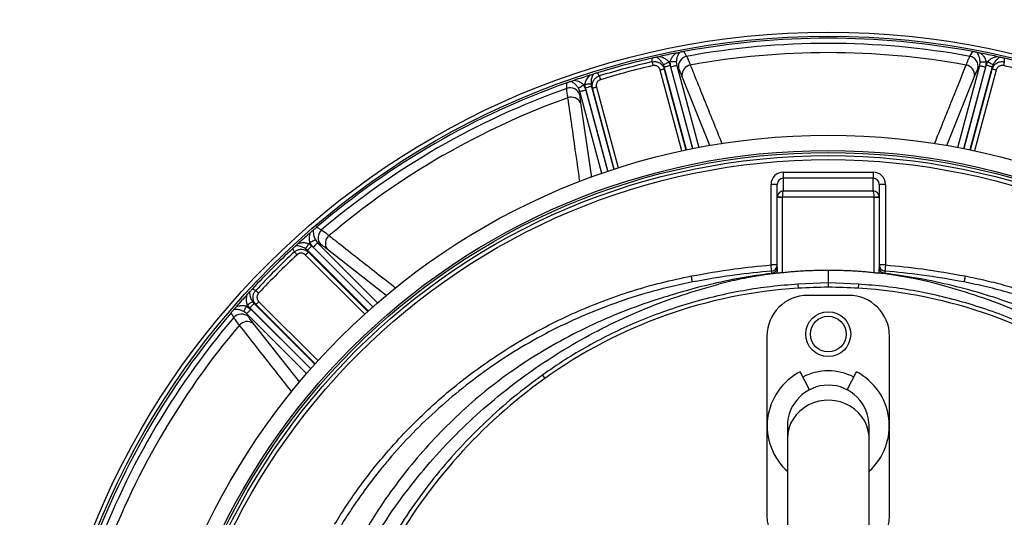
# Model space of a CAD drawing. Header units: millimetres. Extents: x 1200 to 2600, y 1259 to 2659.
# Tile 7 of 15: x 1504 to 1986, y 2109 to 2353. Entities that reach past the tile are written whole.
import ezdxf

# ---------------------------------------------------------------- set-up
doc = ezdxf.new("R2010")
doc.units = ezdxf.units.MM

msp = doc.modelspace()

# ---------------------------------------------------------------- linework, layer by layer
at = {"color": 7, "linetype": 'Continuous', "lineweight": 25}
for p, q in [((1813.63, 2332.47), (1813.69, 2334.26)), ((1829.08, 2337.46), (1830.5, 2335.14)), ((1969.14, 2335.14), (1970.56, 2337.46)), ((1985.96, 2334.26), (1986.02, 2332.47)), ((1819.54, 2329.95), (1819.14, 2331.05)), ((1819.54, 2329.95), (1819.51, 2328.91)), ((1821.79, 2332.4), (1822.43, 2330.72)), ((1822.76, 2329.87), (1822.48, 2332.54)), ((1825.43, 2332.38), (1825.65, 2330.64)), ((1826.56, 2329.14), (1825.65, 2330.64)), ((1973.99, 2330.64), (1973.08, 2329.14)), ((1973.99, 2330.64), (1974.21, 2332.38)), ((1977.16, 2332.54), (1976.88, 2329.87)), ((1977.21, 2330.72), (1977.86, 2332.4)), ((1980.5, 2331.05), (1980.1, 2329.95)), ((1980.13, 2328.91), (1980.1, 2329.95)), ((1786.8, 2327.05), (1787.74, 2325.53)), ((1771.79, 2319.41), (1771.86, 2322.13)), ((1778.24, 2317.94), (1777.56, 2319.55)), ((1780.04, 2321.17), (1781.13, 2318.71)), ((1780.99, 2319.62), (1780.71, 2321.39)), ((1783.68, 2321.54), (1783.88, 2320.39)), ((1784.43, 2319.51), (1783.88, 2320.39)), ((1778.24, 2317.94), (1778.21, 2316.18)), ((1877.82, 2278.42), (1877.82, 2275.42)), ((1877.82, 2278.42), (1921.82, 2278.42)), ((1877.82, 2275.42), (1877.82, 2269.17)), ((1921.82, 2275.42), (1877.82, 2275.42)), ((1921.82, 2278.42), (1921.82, 2275.42)), ((1921.82, 2269.17), (1921.82, 2275.42)), ((1874.82, 2272.41), (1871.82, 2272.41)), ((1871.82, 2232.9), (1871.82, 2272.41)), ((1874.82, 2266.14), (1874.82, 2272.41)), ((1924.82, 2272.41), (1924.82, 2266.14)), ((1927.82, 2272.41), (1924.82, 2272.41)), ((1927.82, 2272.41), (1927.82, 2232.9)), ((1874.82, 2230.84), (1874.82, 2266.14)), ((1874.82, 2266.14), (1877.32, 2266.14)), ((1922.32, 2266.17), (1877.32, 2266.17)), ((1877.32, 2266.14), (1877.32, 2229.06)), ((1877.82, 2269.17), (1921.82, 2269.17)), ((1922.32, 2229.06), (1922.32, 2266.14)), ((1922.32, 2266.14), (1924.82, 2266.14)), ((1924.82, 2266.14), (1924.82, 2230.84)), ((1649.34, 2251.39), (1651.73, 2250.09)), ((1645.55, 2243.36), (1646.95, 2242.23)), ((1647.66, 2241.65), (1646.08, 2243.83)), ((1648.72, 2245.17), (1649.78, 2243.77)), ((1651.32, 2242.92), (1649.78, 2243.77)), ((1638.45, 2239.34), (1637.61, 2240.92)), ((1644.83, 2240.11), (1643.94, 2240.86)), ((1644.83, 2240.11), (1645.33, 2239.19)), ((1874.82, 2232.9), (1871.82, 2232.9)), ((1927.82, 2232.9), (1924.82, 2232.9)), ((1874.82, 2228.88), (1874.88, 2228.89)), ((1899.82, 2230.25), (1899.82, 2224.11)), ((1924.82, 2228.88), (1924.77, 2228.89)), ((1899.82, 2224.11), (1884.98, 2223.5)), ((1884.98, 2223.5), (1885.11, 2221.47)), ((1899.82, 2224.11), (1899.82, 2222.02)), ((1914.66, 2223.5), (1899.82, 2224.11)), ((1914.66, 2223.5), (1914.54, 2221.47)), ((1617.92, 2221.23), (1619.5, 2220.39)), ((1909.82, 2218.02), (1889.82, 2218.02)), ((1615.01, 2212.76), (1617.19, 2211.18)), ((1616.61, 2211.89), (1615.48, 2213.29)), ((1617.97, 2214.9), (1618.73, 2214.01)), ((1619.64, 2213.51), (1618.73, 2214.01)), ((1608.75, 2207.11), (1607.45, 2209.5)), ((1615.07, 2209.06), (1613.67, 2210.12)), ((1615.07, 2209.06), (1615.92, 2207.52)), ((1869.82, 2198.02), (1869.82, 2110.02)), ((1929.82, 2110.02), (1929.82, 2198.02)), ((1759.84, 2178.93), (1761.04, 2177.27)), ((1890.59, 2171.76), (1886.02, 2180.54)), ((1909.06, 2171.76), (1913.63, 2180.54)), ((1879.82, 2154.02), (1879.82, 2147.85)), ((1919.82, 2147.85), (1919.82, 2154.02)), ((1879.82, 2147.85), (1879.82, 2071.62)), ((1919.82, 2071.62), (1919.82, 2147.85))]:
    msp.add_line(p, q, dxfattribs=at)
at = {"color": 1, "linetype": 'Continuous', "lineweight": 25}
for p, q in [((1828.19, 2288.83), (1817.59, 2328.39)), ((1819.51, 2328.91), (1830.14, 2289.25)), ((1830.43, 2289.31), (1819.54, 2329.95)), ((1822.43, 2330.72), (1833.36, 2289.91)), ((1833.47, 2289.93), (1822.76, 2329.87)), ((1825.65, 2330.64), (1836.4, 2290.51)), ((1963.24, 2290.51), (1973.99, 2330.64)), ((1976.88, 2329.87), (1966.18, 2289.93)), ((1966.28, 2289.91), (1977.21, 2330.72)), ((1980.1, 2329.95), (1969.21, 2289.31)), ((1969.51, 2289.25), (1980.13, 2328.91)), ((1982.06, 2328.39), (1971.46, 2288.83)), ((1841.84, 2291.44), (1828.2, 2325.61)), ((1971.44, 2325.61), (1957.76, 2291.33)), ((1791.93, 2278.81), (1780.99, 2319.62)), ((1781.13, 2318.71), (1791.83, 2278.77)), ((1783.88, 2320.39), (1794.77, 2279.75)), ((1795.06, 2279.85), (1784.43, 2319.51)), ((1786.35, 2320.02), (1796.95, 2280.46)), ((1789, 2277.8), (1778.24, 2317.94)), ((1778.55, 2312.3), (1783.84, 2275.8)), ((1646.95, 2242.23), (1676.82, 2212.35)), ((1676.9, 2212.42), (1647.66, 2241.65)), ((1649.78, 2243.77), (1679.16, 2214.39)), ((1672.88, 2208.82), (1643.92, 2237.79)), ((1674.58, 2210.36), (1644.83, 2240.11)), ((1645.33, 2239.19), (1674.36, 2210.16)), ((1683.37, 2217.94), (1654.5, 2240.68)), ((1618.73, 2214.01), (1648.48, 2184.26)), ((1648.68, 2184.48), (1619.64, 2213.51)), ((1621.05, 2214.92), (1650.01, 2185.96)), ((1644.45, 2179.68), (1615.07, 2209.06)), ((1646.49, 2182.02), (1616.61, 2211.89)), ((1617.19, 2211.18), (1646.42, 2181.94)), ((1618.16, 2204.34), (1640.96, 2175.4))]:
    msp.add_line(p, q, dxfattribs=at)
at = {"color": 7, "linetype": 'Continuous', "lineweight": 25, "flags": 128}
for points in [[(1813.63, 2332.47), (1813.65, 2332.36), (1813.69, 2332.2), (1813.73, 2332), (1813.79, 2331.77), (1813.85, 2331.5), (1813.92, 2331.21), (1813.99, 2330.91), (1814.06, 2330.6)], [(1819.51, 2328.91), (1819.45, 2328.89), (1819.32, 2328.85), (1819.13, 2328.8), (1818.89, 2328.74), (1818.61, 2328.66), (1818.29, 2328.58), (1817.94, 2328.49), (1817.59, 2328.39)], [(1819.14, 2331.05), (1819.25, 2331.1), (1819.44, 2331.2), (1819.71, 2331.34), (1820.04, 2331.5), (1820.42, 2331.7), (1820.85, 2331.92), (1821.31, 2332.15), (1821.79, 2332.4)], [(1819.54, 2329.95), (1819.64, 2329.97), (1819.83, 2330.02), (1820.11, 2330.1), (1820.47, 2330.2), (1820.9, 2330.31), (1821.38, 2330.44), (1821.9, 2330.58), (1822.43, 2330.72)], [(1825.43, 2332.38), (1825.3, 2332.39), (1825.08, 2332.4), (1824.78, 2332.42), (1824.41, 2332.44), (1823.98, 2332.46), (1823.51, 2332.49), (1823, 2332.51), (1822.48, 2332.54)], [(1825.65, 2330.64), (1825.55, 2330.61), (1825.36, 2330.56), (1825.08, 2330.49), (1824.72, 2330.39), (1824.29, 2330.28), (1823.81, 2330.15), (1823.3, 2330.01), (1822.76, 2329.87)], [(1973.99, 2330.64), (1974.09, 2330.61), (1974.28, 2330.56), (1974.56, 2330.49), (1974.92, 2330.39), (1975.35, 2330.28), (1975.83, 2330.15), (1976.34, 2330.01), (1976.88, 2329.87)], [(1974.21, 2332.38), (1974.35, 2332.39), (1974.57, 2332.4), (1974.87, 2332.42), (1975.23, 2332.44), (1975.66, 2332.46), (1976.14, 2332.49), (1976.64, 2332.51), (1977.16, 2332.54)], [(1980.1, 2329.95), (1980, 2329.97), (1979.81, 2330.02), (1979.53, 2330.1), (1979.17, 2330.2), (1978.74, 2330.31), (1978.26, 2330.44), (1977.75, 2330.58), (1977.21, 2330.72)], [(1980.5, 2331.05), (1980.39, 2331.1), (1980.2, 2331.2), (1979.93, 2331.34), (1979.6, 2331.5), (1979.22, 2331.7), (1978.79, 2331.92), (1978.33, 2332.15), (1977.86, 2332.4)], [(1982.06, 2328.39), (1981.7, 2328.49), (1981.36, 2328.58), (1981.04, 2328.66), (1980.75, 2328.74), (1980.51, 2328.8), (1980.32, 2328.85), (1980.2, 2328.89), (1980.13, 2328.91)], [(1986.02, 2332.47), (1985.99, 2332.36), (1985.96, 2332.2), (1985.91, 2332), (1985.86, 2331.77), (1985.79, 2331.5), (1985.73, 2331.21), (1985.66, 2330.91), (1985.59, 2330.6)], [(1787.74, 2325.53), (1787.78, 2325.42), (1787.82, 2325.27), (1787.88, 2325.07), (1787.95, 2324.84), (1788.03, 2324.58), (1788.12, 2324.3), (1788.21, 2324), (1788.31, 2323.7)], [(1777.56, 2319.55), (1777.68, 2319.63), (1777.86, 2319.75), (1778.11, 2319.91), (1778.42, 2320.11), (1778.78, 2320.35), (1779.18, 2320.61), (1779.6, 2320.88), (1780.04, 2321.17)], [(1778.24, 2317.94), (1778.34, 2317.96), (1778.53, 2318.01), (1778.81, 2318.09), (1779.17, 2318.19), (1779.6, 2318.3), (1780.08, 2318.43), (1780.6, 2318.57), (1781.13, 2318.71)], [(1783.68, 2321.54), (1783.55, 2321.54), (1783.34, 2321.53), (1783.04, 2321.51), (1782.67, 2321.49), (1782.24, 2321.47), (1781.76, 2321.44), (1781.24, 2321.42), (1780.71, 2321.39)], [(1783.88, 2320.39), (1783.78, 2320.36), (1783.59, 2320.31), (1783.31, 2320.24), (1782.95, 2320.14), (1782.52, 2320.03), (1782.04, 2319.9), (1781.53, 2319.76), (1780.99, 2319.62)], [(1786.35, 2320.02), (1786, 2319.93), (1785.65, 2319.83), (1785.33, 2319.75), (1785.05, 2319.67), (1784.81, 2319.61), (1784.62, 2319.56), (1784.49, 2319.52), (1784.43, 2319.51)], [(1874.83, 2266.3), (1874.87, 2266.3), (1875.02, 2266.29), (1875.25, 2266.28), (1875.56, 2266.26), (1875.94, 2266.24), (1876.37, 2266.22), (1876.84, 2266.2), (1877.32, 2266.17)], [(1922.32, 2266.17), (1922.81, 2266.2), (1923.27, 2266.22), (1923.71, 2266.24), (1924.08, 2266.26), (1924.39, 2266.28), (1924.63, 2266.29), (1924.77, 2266.3), (1924.82, 2266.3)], [(1643.94, 2240.86), (1644, 2240.97), (1644.12, 2241.15), (1644.28, 2241.4), (1644.48, 2241.71), (1644.72, 2242.07), (1644.98, 2242.48), (1645.26, 2242.91), (1645.55, 2243.36)], [(1644.83, 2240.11), (1644.9, 2240.18), (1645.04, 2240.32), (1645.25, 2240.53), (1645.51, 2240.79), (1645.83, 2241.11), (1646.18, 2241.46), (1646.56, 2241.83), (1646.95, 2242.23)], [(1648.72, 2245.17), (1648.6, 2245.1), (1648.4, 2245), (1648.13, 2244.87), (1647.8, 2244.7), (1647.42, 2244.51), (1647, 2244.29), (1646.55, 2244.07), (1646.08, 2243.83)], [(1649.78, 2243.77), (1649.71, 2243.7), (1649.57, 2243.56), (1649.36, 2243.35), (1649.1, 2243.09), (1648.78, 2242.77), (1648.43, 2242.42), (1648.05, 2242.04), (1647.66, 2241.65)], [(1638.45, 2239.34), (1638.53, 2239.25), (1638.64, 2239.14), (1638.78, 2238.99), (1638.94, 2238.81), (1639.12, 2238.61), (1639.33, 2238.4), (1639.54, 2238.17), (1639.76, 2237.93)], [(1645.33, 2239.19), (1645.28, 2239.15), (1645.19, 2239.05), (1645.05, 2238.92), (1644.87, 2238.74), (1644.66, 2238.53), (1644.43, 2238.3), (1644.18, 2238.05), (1643.92, 2237.79)], [(1872.06, 2229.91), (1872.06, 2229.98), (1872.05, 2230.15), (1872.02, 2230.43), (1871.99, 2230.8), (1871.96, 2231.25), (1871.91, 2231.77), (1871.87, 2232.32), (1871.82, 2232.9)], [(1927.82, 2232.9), (1927.77, 2232.32), (1927.73, 2231.77), (1927.69, 2231.25), (1927.65, 2230.8), (1927.62, 2230.43), (1927.6, 2230.15), (1927.58, 2229.98), (1927.58, 2229.91)], [(1833.37, 2224.58), (1833.36, 2224.65), (1833.32, 2224.83), (1833.27, 2225.1), (1833.2, 2225.47), (1833.11, 2225.91), (1833.01, 2226.41), (1832.91, 2226.96), (1832.8, 2227.52)], [(1966.85, 2227.52), (1966.74, 2226.96), (1966.63, 2226.41), (1966.53, 2225.91), (1966.45, 2225.47), (1966.38, 2225.1), (1966.32, 2224.83), (1966.29, 2224.65), (1966.27, 2224.58)], [(1619.5, 2220.39), (1619.59, 2220.31), (1619.7, 2220.2), (1619.85, 2220.06), (1620.03, 2219.9), (1620.23, 2219.71), (1620.44, 2219.51), (1620.67, 2219.3), (1620.91, 2219.08)], [(1613.67, 2210.12), (1613.73, 2210.24), (1613.83, 2210.44), (1613.97, 2210.71), (1614.14, 2211.04), (1614.33, 2211.42), (1614.55, 2211.84), (1614.77, 2212.29), (1615.01, 2212.76)], [(1617.97, 2214.9), (1617.87, 2214.83), (1617.69, 2214.72), (1617.44, 2214.56), (1617.13, 2214.35), (1616.77, 2214.12), (1616.36, 2213.86), (1615.93, 2213.58), (1615.48, 2213.29)], [(1618.73, 2214.01), (1618.66, 2213.93), (1618.52, 2213.79), (1618.31, 2213.59), (1618.05, 2213.33), (1617.73, 2213.01), (1617.38, 2212.66), (1617.01, 2212.28), (1616.61, 2211.89)], [(1621.05, 2214.92), (1620.79, 2214.66), (1620.54, 2214.41), (1620.31, 2214.18), (1620.1, 2213.97), (1619.92, 2213.79), (1619.78, 2213.65), (1619.69, 2213.56), (1619.64, 2213.51)], [(1615.07, 2209.06), (1615.14, 2209.13), (1615.28, 2209.27), (1615.49, 2209.48), (1615.75, 2209.74), (1616.07, 2210.06), (1616.42, 2210.41), (1616.79, 2210.78), (1617.19, 2211.18)]]:
    msp.add_lwpolyline(points, dxfattribs=at)
at = {"color": 1, "linetype": 'Continuous', "lineweight": 25, "flags": 128}
msp.add_lwpolyline([(1919.82, 2147.85), (1919.78, 2149.11), (1919.42, 2151.59), (1918.71, 2154.01), (1917.67, 2156.32), (1916.31, 2158.47), (1914.65, 2160.44), (1912.73, 2162.18), (1910.58, 2163.67), (1908.24, 2164.88), (1905.75, 2165.78), (1903.15, 2166.36), (1900.49, 2166.61), (1897.82, 2166.52), (1895.19, 2166.11), (1892.63, 2165.36), (1890.21, 2164.31), (1887.96, 2162.96), (1885.92, 2161.34), (1884.13, 2159.48), (1882.61, 2157.42), (1881.41, 2155.18), (1880.53, 2152.81), (1880, 2150.35), (1879.82, 2147.85), (1879.82, 2147.85)], dxfattribs=at)
at = {"color": 7, "linetype": 'Continuous', "lineweight": 25}
for centre, radius in [((1899.82, 1959.02), 700), ((1899.82, 1959.02), 600), ((1899.82, 1959.02), 595), ((1899.82, 1959.02), 593.6), ((1899.82, 1959.02), 575), ((1899.82, 1959.02), 388), ((1899.82, 1959.02), 386), ((1899.82, 1959.02), 337.5), ((1899.82, 1959.02), 330), ((1899.82, 1959.02), 329), ((1899.82, 1959.02), 327.5), ((1899.82, 1959.02), 325.5), ((1899.82, 2199.02), 11), ((1899.82, 2199.02), 8.75)]:
    msp.add_circle(centre, radius, dxfattribs=at)
for centre, radius, start, end in [((1899.82, 1959.02), 385, 79.4128, 100.5872), ((1899.82, 1959.02), 382.46, 79.5579, 100.4421), ((1899.82, 1959.02), 385, 102.9279, 107.0721), ((1899.82, 1959.02), 385, 101.1679, 102.3519), ((1831.5, 2330.19), 5.05, 101.3718, 192.0937), ((1899.82, 1959.02), 377.94, 79.7071, 100.2929), ((1968.14, 2330.19), 5.05, 347.9063, 78.6282), ((1899.82, 1959.02), 385, 77.6481, 78.8321), ((1899.82, 1959.02), 385, 72.9279, 77.0721), ((1899.82, 1959.02), 383.27, 102.9968, 107.0032), ((1899.82, 1959.02), 381.35, 102.9968, 107.0032), ((1899.82, 1959.02), 381.45, 101.6979, 101.8048), ((1833.14, 2326), 4.95, 99.8712, 184.5114), ((1966.5, 2326), 4.95, 355.4886, 80.1288), ((1899.82, 1959.02), 381.45, 78.1952, 78.3021), ((1899.82, 1959.02), 381.35, 72.9968, 77.0032), ((1899.82, 1959.02), 385, 107.6481, 108.8321), ((1899.82, 1959.02), 385, 109.4128, 130.5872), ((1899.82, 1959.02), 382.46, 109.5579, 130.4421), ((1773.4, 2314.63), 5.05, 17.9062, 108.628), ((1899.82, 1959.02), 381.45, 108.1952, 108.3021), ((1899.82, 1959.02), 377.94, 109.7071, 130.2929), ((1774.08, 2310.17), 4.95, 25.4889, 110.1288), ((1899.82, 1959.02), 385, 131.1679, 132.3519), ((1655.06, 2246.3), 5.05, 131.3718, 222.0938), ((1658.58, 2243.49), 4.95, 129.8703, 214.5121), ((1899.82, 1959.02), 381.45, 131.6979, 131.8048), ((1899.82, 1959.02), 385, 132.9279, 137.0721), ((1899.82, 1959.02), 383.27, 132.9968, 137.0032), ((1899.82, 1959.02), 381.35, 132.9968, 137.0032), ((1871.82, 2232.9), 3, 274.6506, 359.9992), ((1927.82, 2232.9), 3, 180.0008, 265.3494), ((1899.82, 1959.02), 385, 137.6481, 138.8321), ((1899.82, 1983.93), 238, 93.545, 125.6711), ((1889.82, 2198.02), 20, 90, 180), ((1903.53, 1924.04), 298, 90.7133, 93.545), ((1896.11, 1924.04), 298, 86.455, 89.2867), ((1909.82, 2198.02), 20, 0, 90), ((1899.82, 1983.93), 238, 54.3289, 86.455), ((1899.82, 1959.02), 381.45, 138.1952, 138.3021), ((1899.82, 1959.02), 385, 139.4128, 160.5872), ((1612.53, 2203.77), 5.05, 47.9062, 138.6282), ((1899.82, 1959.02), 382.46, 139.5579, 160.4421), ((1899.82, 1959.02), 377.94, 139.7071, 160.2929), ((1615.35, 2200.26), 4.95, 55.4879, 140.1297), ((1899.82, 2154.02), 29.9, 117.5, 228.0172), ((1899.82, 2154.02), 27, 62.5, 117.5), ((1899.82, 2154.02), 29.9, 311.9828, 62.5), ((1914.4, 1963.62), 263, 125.6711, 150.6903), ((1899.82, 2154.02), 20, 0, 180), ((1889.82, 2110.02), 20, 180, 240), ((1909.82, 2110.02), 20, 300, 0)]:
    msp.add_arc(centre, radius, start, end, dxfattribs=at)
for centre, major_axis, ratio, start_param, end_param in [((1877.82, 2272.41), (0, -6.01), 0.99863, 3.141593, 4.712389), ((1877.82, 2272.41), (0, 3.01), 0.995902, 0, 1.570796), ((1921.82, 2272.41), (0, 6.01), 0.99863, 4.712389, 6.283185), ((1921.82, 2272.41), (0, 3.01), 0.995902, 4.712389, 6.283185), ((1877.82, 2266.14), (3, 0), 0.999087, 3.089233, 3.141593), ((1877.82, 2266.17), (2.28, 1.96), 0.991203, 0.865501, 2.383938), ((1877.82, 2266.17), (0.03, 3), 0.166425, 0.053853, 1.572289), ((1877.82, 2266.14), (0, -0.501), 0.99863, 4.660029, 4.712389), ((1921.82, 2266.17), (-0.03, 3), 0.166425, 4.710896, 6.229332), ((1921.82, 2266.17), (2.28, -1.96), 0.991203, 0.757655, 2.276092), ((1921.82, 2266.14), (0, 0.501), 0.99863, 4.712389, 4.764749), ((1921.82, 2266.14), (3, 0), 0.999087, 0, 0.05236), ((1877.32, 2230.84), (0, 9.33), 0.267949, 1.570796, 1.780946), ((1922.32, 2230.84), (0, 9.33), 0.267949, 4.502255, 4.712389)]:
    msp.add_ellipse(centre, major_axis=major_axis, ratio=ratio, start_param=start_param, end_param=end_param, dxfattribs=at)
for points, knots in [([(1815.72, 2334.72), (1815.59, 2334.69), (1815.3, 2334.63), (1814.78, 2334.51), (1814.21, 2334.38), (1813.83, 2334.29), (1813.69, 2334.26)], [0, 0, 0, 0, 0.247098, 0.56027, 0.827293, 1, 1, 1, 1]), ([(1815.72, 2334.72), (1815.83, 2334.75), (1816.06, 2334.8), (1816.66, 2334.93), (1817.15, 2335.04), (1817.46, 2335.11)], [0, 0, 0, 0, 0.256502, 0.511785, 1, 1, 1, 1]), ([(1819.14, 2331.05), (1818.85, 2331.56), (1818.15, 2332.75), (1816.93, 2333.92), (1816.09, 2334.47), (1815.72, 2334.72)], [0, 0, 0, 0, 0.294663, 0.686432, 1, 1, 1, 1]), ([(1817.46, 2335.11), (1817.8, 2335), (1818.84, 2334.67), (1820.42, 2333.91), (1821.37, 2332.85), (1821.79, 2332.4)], [0, 0, 0, 0, 0.215048, 0.662835, 1, 1, 1, 1]), ([(1822.48, 2332.54), (1822.67, 2333.12), (1823.06, 2334.33), (1824.12, 2335.69), (1824.9, 2336.41), (1825.25, 2336.73)], [0, 0, 0, 0, 0.340172, 0.706467, 1, 1, 1, 1]), ([(1825.25, 2336.73), (1825.51, 2336.78), (1825.98, 2336.87), (1826.59, 2336.99), (1826.85, 2337.04), (1826.97, 2337.06)], [0, 0, 0, 0, 0.411337, 0.7281, 1, 1, 1, 1]), ([(1826.97, 2337.06), (1826.7, 2336.61), (1826.19, 2335.77), (1825.62, 2334.18), (1825.49, 2332.97), (1825.43, 2332.38)], [0, 0, 0, 0, 0.379356, 0.701291, 1, 1, 1, 1]), ([(1829.08, 2337.46), (1828.88, 2337.43), (1828.4, 2337.34), (1827.65, 2337.19), (1827.22, 2337.11), (1826.97, 2337.06)], [0, 0, 0, 0, 0.2338714, 0.5482525, 1, 1, 1, 1]), ([(1830.5, 2335.14), (1830.76, 2334.63), (1831.27, 2333.6), (1831.95, 2331.79), (1832.29, 2330.88)], [0, 0, 0, 0, 0.492649, 1, 1, 1, 1]), ([(1967.35, 2330.88), (1967.69, 2331.77), (1968.37, 2333.58), (1968.88, 2334.62), (1969.14, 2335.14)], [0, 0, 0, 0, 0.492648, 1, 1, 1, 1]), ([(1972.67, 2337.06), (1972.51, 2337.09), (1972.18, 2337.16), (1971.61, 2337.27), (1971.04, 2337.37), (1970.69, 2337.44), (1970.56, 2337.46)], [0, 0, 0, 0, 0.2893674, 0.5973342, 0.8528698, 1, 1, 1, 1]), ([(1974.21, 2332.38), (1974.15, 2332.97), (1974.03, 2334.18), (1973.45, 2335.77), (1972.95, 2336.61), (1972.67, 2337.06)], [0, 0, 0, 0, 0.298709, 0.620644, 1, 1, 1, 1]), ([(1972.67, 2337.06), (1972.79, 2337.04), (1973.02, 2336.99), (1973.62, 2336.88), (1974.09, 2336.79), (1974.39, 2336.73)], [0, 0, 0, 0, 0.266229, 0.531202, 1, 1, 1, 1]), ([(1974.39, 2336.73), (1974.74, 2336.41), (1975.53, 2335.69), (1976.59, 2334.33), (1976.97, 2333.12), (1977.16, 2332.54)], [0, 0, 0, 0, 0.293533, 0.659828, 1, 1, 1, 1]), ([(1977.86, 2332.4), (1978.27, 2332.85), (1979.23, 2333.91), (1980.81, 2334.67), (1981.84, 2335), (1982.18, 2335.11)], [0, 0, 0, 0, 0.337165, 0.784952, 1, 1, 1, 1]), ([(1983.92, 2334.72), (1983.55, 2334.47), (1982.71, 2333.92), (1981.49, 2332.75), (1980.8, 2331.56), (1980.5, 2331.05)], [0, 0, 0, 0, 0.313568, 0.705337, 1, 1, 1, 1]), ([(1982.18, 2335.11), (1982.45, 2335.05), (1982.91, 2334.95), (1983.54, 2334.81), (1983.8, 2334.75), (1983.92, 2334.72)], [0, 0, 0, 0, 0.412167, 0.721431, 1, 1, 1, 1]), ([(1985.96, 2334.26), (1985.76, 2334.3), (1985.3, 2334.41), (1984.58, 2334.57), (1984.17, 2334.66), (1983.92, 2334.72)], [0, 0, 0, 0, 0.231738, 0.535708, 1, 1, 1, 1]), ([(1813.63, 2332.47), (1814.16, 2332.54), (1815.24, 2332.67), (1816.82, 2332.2), (1818.18, 2331.28), (1819.09, 2330.12), (1819.39, 2329.25), (1819.51, 2328.91)], [0, 0, 0, 0, 0.212747, 0.425181, 0.637261, 0.853834, 1, 1, 1, 1]), ([(1817.59, 2328.39), (1817.57, 2328.44), (1817.54, 2328.55), (1817.49, 2328.71), (1817.42, 2328.86), (1817.35, 2329.01), (1817.27, 2329.15), (1817.19, 2329.29), (1817.02, 2329.54), (1816.73, 2329.87), (1816.27, 2330.23), (1815.76, 2330.49), (1815.3, 2330.62), (1814.92, 2330.67), (1814.63, 2330.68), (1814.34, 2330.66), (1814.15, 2330.62), (1814.06, 2330.6)], [0, 0, 0, 0, 0.036267, 0.072224, 0.107969, 0.143596, 0.179203, 0.21489, 0.250752, 0.376042, 0.500305, 0.625425, 0.749885, 0.812686, 0.874882, 0.937108, 1, 1, 1, 1]), ([(1828.2, 2325.61), (1827.9, 2326.35), (1827.28, 2327.85), (1826.8, 2328.7), (1826.56, 2329.14)], [0, 0, 0, 0, 0.492682, 1, 1, 1, 1]), ([(1973.08, 2329.14), (1972.85, 2328.72), (1972.37, 2327.86), (1971.75, 2326.37), (1971.44, 2325.61)], [0, 0, 0, 0, 0.492667, 1, 1, 1, 1]), ([(1980.13, 2328.91), (1980.34, 2329.44), (1980.76, 2330.53), (1982.04, 2331.76), (1983.59, 2332.5), (1984.98, 2332.65), (1985.77, 2332.51), (1986.02, 2332.47)], [0, 0, 0, 0, 0.228246, 0.45881, 0.68401, 0.901083, 1, 1, 1, 1]), ([(1985.59, 2330.6), (1985.53, 2330.61), (1985.42, 2330.63), (1985.26, 2330.66), (1985.1, 2330.67), (1984.93, 2330.67), (1984.77, 2330.67), (1984.6, 2330.65), (1984.31, 2330.61), (1983.88, 2330.49), (1983.37, 2330.23), (1982.91, 2329.87), (1982.6, 2329.51), (1982.39, 2329.19), (1982.25, 2328.93), (1982.14, 2328.67), (1982.08, 2328.48), (1982.06, 2328.39)], [0, 0, 0, 0, 0.036141, 0.071976, 0.107622, 0.143198, 0.178824, 0.214619, 0.250701, 0.375166, 0.500292, 0.62459, 0.749917, 0.812387, 0.874546, 0.936912, 1, 1, 1, 1]), ([(1780.71, 2321.39), (1780.84, 2321.99), (1781.14, 2323.38), (1782.13, 2324.84), (1782.86, 2325.64), (1783.1, 2325.9)], [0, 0, 0, 0, 0.337169, 0.784954, 1, 1, 1, 1]), ([(1783.1, 2325.9), (1783.36, 2325.98), (1783.82, 2326.13), (1784.43, 2326.32), (1784.68, 2326.4), (1784.8, 2326.44)], [0, 0, 0, 0, 0.41217, 0.7214304, 1, 1, 1, 1]), ([(1784.8, 2326.44), (1784.6, 2326.04), (1784.16, 2325.14), (1783.68, 2323.51), (1783.68, 2322.13), (1783.68, 2321.54)], [0, 0, 0, 0, 0.31357, 0.705339, 1, 1, 1, 1]), ([(1784.43, 2319.51), (1784.34, 2320.08), (1784.16, 2321.23), (1784.65, 2322.93), (1785.63, 2324.34), (1786.76, 2325.17), (1787.51, 2325.45), (1787.74, 2325.53)], [0, 0, 0, 0, 0.2282467, 0.4588096, 0.6840086, 0.9010825, 1, 1, 1, 1]), ([(1786.8, 2327.05), (1786.6, 2326.99), (1786.16, 2326.86), (1785.45, 2326.64), (1785.05, 2326.51), (1784.8, 2326.44)], [0, 0, 0, 0, 0.231738, 0.535709, 1, 1, 1, 1]), ([(1788.31, 2323.7), (1788.25, 2323.68), (1788.15, 2323.65), (1787.99, 2323.58), (1787.85, 2323.52), (1787.7, 2323.44), (1787.56, 2323.35), (1787.43, 2323.26), (1787.19, 2323.07), (1786.88, 2322.75), (1786.57, 2322.27), (1786.35, 2321.73), (1786.26, 2321.26), (1786.24, 2320.88), (1786.25, 2320.59), (1786.29, 2320.3), (1786.33, 2320.12), (1786.35, 2320.02)], [0, 0, 0, 0, 0.036141, 0.071976, 0.107622, 0.143198, 0.178824, 0.214619, 0.250701, 0.375166, 0.500292, 0.62459, 0.749917, 0.812387, 0.874546, 0.936912, 1, 1, 1, 1]), ([(1772.38, 2314.82), (1772.22, 2315.76), (1771.9, 2317.67), (1771.83, 2318.83), (1771.79, 2319.41)], [0, 0, 0, 0, 0.492649, 1, 1, 1, 1]), ([(1773.89, 2322.84), (1773.74, 2322.79), (1773.42, 2322.68), (1772.87, 2322.48), (1772.32, 2322.29), (1771.98, 2322.17), (1771.86, 2322.13)], [0, 0, 0, 0, 0.28937, 0.597332, 0.852872, 1, 1, 1, 1]), ([(1773.89, 2322.84), (1774, 2322.88), (1774.23, 2322.96), (1774.81, 2323.16), (1775.26, 2323.31), (1775.54, 2323.41)], [0, 0, 0, 0, 0.2662301, 0.5312031, 1, 1, 1, 1]), ([(1777.56, 2319.55), (1777.22, 2320.03), (1776.5, 2321.02), (1775.21, 2322.11), (1774.35, 2322.58), (1773.89, 2322.84)], [0, 0, 0, 0, 0.298709, 0.620643, 1, 1, 1, 1]), ([(1775.54, 2323.41), (1776.01, 2323.31), (1777.05, 2323.08), (1778.65, 2322.43), (1779.58, 2321.58), (1780.04, 2321.17)], [0, 0, 0, 0, 0.293533, 0.65983, 1, 1, 1, 1]), ([(1778.21, 2316.18), (1778.21, 2315.7), (1778.23, 2314.72), (1778.44, 2313.12), (1778.55, 2312.3)], [0, 0, 0, 0, 0.492667, 1, 1, 1, 1]), ([(1649.34, 2251.39), (1649.18, 2251.26), (1648.81, 2250.94), (1648.24, 2250.44), (1647.9, 2250.16), (1647.71, 2249.99)], [0, 0, 0, 0, 0.233872, 0.548254, 1, 1, 1, 1]), ([(1646.08, 2243.83), (1645.95, 2244.43), (1645.69, 2245.66), (1645.92, 2247.37), (1646.24, 2248.39), (1646.39, 2248.84)], [0, 0, 0, 0, 0.340166, 0.706468, 1, 1, 1, 1]), ([(1646.39, 2248.84), (1646.59, 2249.01), (1646.94, 2249.32), (1647.42, 2249.74), (1647.62, 2249.91), (1647.71, 2249.99)], [0, 0, 0, 0, 0.4113315, 0.7281021, 1, 1, 1, 1]), ([(1647.71, 2249.99), (1647.7, 2249.46), (1647.68, 2248.48), (1647.98, 2246.82), (1648.48, 2245.7), (1648.72, 2245.17)], [0, 0, 0, 0, 0.379358, 0.701292, 1, 1, 1, 1]), ([(1651.73, 2250.09), (1652.2, 2249.78), (1653.16, 2249.14), (1654.65, 2247.91), (1655.41, 2247.29)], [0, 0, 0, 0, 0.492648, 1, 1, 1, 1]), ([(1639.14, 2242.34), (1639.04, 2242.25), (1638.82, 2242.04), (1638.43, 2241.68), (1638, 2241.28), (1637.72, 2241.02), (1637.61, 2240.92)], [0, 0, 0, 0, 0.247096, 0.560266, 0.827287, 1, 1, 1, 1]), ([(1639.14, 2242.34), (1639.22, 2242.41), (1639.39, 2242.57), (1639.85, 2242.99), (1640.21, 2243.32), (1640.45, 2243.54)], [0, 0, 0, 0, 0.256507, 0.51179, 1, 1, 1, 1]), ([(1643.94, 2240.86), (1643.42, 2241.16), (1642.23, 2241.84), (1640.59, 2242.25), (1639.58, 2242.31), (1639.14, 2242.34)], [0, 0, 0, 0, 0.294659, 0.686429, 1, 1, 1, 1]), ([(1640.45, 2243.54), (1640.8, 2243.62), (1641.86, 2243.85), (1643.61, 2243.98), (1644.97, 2243.54), (1645.55, 2243.36)], [0, 0, 0, 0, 0.215049, 0.662837, 1, 1, 1, 1]), ([(1654.5, 2240.68), (1653.87, 2241.17), (1652.58, 2242.16), (1651.74, 2242.66), (1651.32, 2242.92)], [0, 0, 0, 0, 0.492682, 1, 1, 1, 1]), ([(1638.45, 2239.34), (1638.88, 2239.66), (1639.74, 2240.32), (1641.35, 2240.7), (1642.98, 2240.59), (1644.36, 2240.03), (1645.05, 2239.44), (1645.33, 2239.19)], [0, 0, 0, 0, 0.212748, 0.425183, 0.637262, 0.853834, 1, 1, 1, 1]), ([(1643.92, 2237.79), (1643.88, 2237.82), (1643.8, 2237.9), (1643.67, 2238.01), (1643.54, 2238.11), (1643.41, 2238.2), (1643.27, 2238.29), (1643.12, 2238.37), (1642.85, 2238.5), (1642.43, 2238.64), (1641.86, 2238.72), (1641.28, 2238.69), (1640.82, 2238.57), (1640.46, 2238.42), (1640.21, 2238.29), (1639.97, 2238.12), (1639.83, 2238), (1639.76, 2237.93)], [0, 0, 0, 0, 0.036267, 0.072224, 0.107969, 0.143596, 0.179203, 0.21489, 0.250752, 0.376042, 0.500305, 0.625425, 0.749885, 0.812686, 0.874882, 0.937108, 1, 1, 1, 1]), ([(1832.8, 2227.52), (1839.75, 2228.77), (1852.68, 2231.09), (1865.77, 2232.33), (1871.82, 2232.9)], [0, 0, 0, 0, 0.5371682, 1, 1, 1, 1]), ([(1927.82, 2232.9), (1933.88, 2232.33), (1946.96, 2231.09), (1959.9, 2228.77), (1966.85, 2227.52)], [0, 0, 0, 0, 0.462768, 1, 1, 1, 1]), ([(1658.15, 2105.86), (1659.97, 2108.78), (1663.61, 2114.63), (1669.51, 2123.13), (1675.73, 2131.43), (1683.18, 2140.57), (1691.99, 2150.4), (1702.33, 2160.72), (1713.33, 2170.54), (1724.97, 2179.81), (1737.25, 2188.48), (1749.87, 2196.37), (1762.8, 2203.46), (1775.97, 2209.76), (1789.6, 2215.38), (1803.66, 2220.24), (1818.1, 2224.4), (1827.9, 2226.48), (1832.8, 2227.52)], [0, 0, 0, 0, 0.04713, 0.094261, 0.141685, 0.189109, 0.255699, 0.32234, 0.38893, 0.457464, 0.526053, 0.594587, 0.661169, 0.727803, 0.794386, 0.862905, 0.93148, 1, 1, 1, 1]), ([(1872.17, 2228.76), (1867.02, 2228.06), (1856.73, 2226.65), (1841.49, 2223.35), (1826.45, 2219.33), (1810.87, 2214.41), (1794.83, 2208.42), (1778.54, 2201), (1762.78, 2192.53), (1747.71, 2183.02), (1733.59, 2172.63), (1720.5, 2161.42), (1708.38, 2149.51), (1697.08, 2136.84), (1686.69, 2123.49), (1677.88, 2110.76), (1672.96, 2102.28), (1670.85, 2098.64)], [0, 0, 0, 0, 0.0619081, 0.1239178, 0.1859724, 0.2479419, 0.3192552, 0.3908361, 0.4624875, 0.5340295, 0.60531, 0.6737824, 0.7424746, 0.8112664, 0.880006, 0.9485182, 1, 1, 1, 1]), ([(1872.06, 2229.91), (1866.06, 2229.35), (1853.09, 2228.12), (1840.26, 2225.81), (1833.37, 2224.58)], [0, 0, 0, 0, 0.46279, 1, 1, 1, 1]), ([(1874.82, 2228.88), (1874.48, 2228.84), (1873.8, 2228.76), (1872.22, 2228.56), (1870.09, 2228.27), (1867.4, 2227.87), (1864.73, 2227.44), (1862.06, 2226.98), (1859.4, 2226.48), (1856.75, 2225.95), (1854.1, 2225.38), (1851.46, 2224.78), (1848.83, 2224.14), (1847.08, 2223.69), (1846.2, 2223.47)], [0, 0, 0, 0, 0.0353324, 0.0706757, 0.1637007, 0.2566618, 0.3495751, 0.4424569, 0.5353236, 0.6281914, 0.7210767, 0.8139957, 0.9069647, 1, 1, 1, 1]), ([(1872.17, 2228.76), (1872.16, 2229.21), (1872.15, 2229.48), (1872.14, 2229.61), (1872.13, 2229.62), (1872.12, 2229.67), (1872.12, 2229.69), (1872.1, 2229.77), (1872.08, 2229.83), (1872.06, 2229.91)], [0, 0, 0, 0, 0.5, 0.5, 0.625, 0.625, 0.75, 0.75, 1, 1, 1, 1]), ([(1874.82, 2231.76), (1874.79, 2231.41), (1874.72, 2230.71), (1874.16, 2229.78), (1873.36, 2229.1), (1872.63, 2228.83), (1872.23, 2228.77), (1872.17, 2228.76)], [0, 0, 0, 0, 0.243809, 0.487768, 0.726751, 0.956248, 1, 1, 1, 1]), ([(1877.32, 2229.06), (1877.04, 2229.03), (1876.48, 2228.98), (1875.73, 2228.91), (1875.14, 2228.88), (1874.97, 2228.89), (1874.88, 2228.89)], [0, 0, 0, 0, 0.249002, 0.498075, 0.745957, 1, 1, 1, 1]), ([(1899.82, 2230.25), (1899.36, 2230.25), (1898.43, 2230.25), (1897.04, 2230.24), (1895.63, 2230.21), (1894.22, 2230.18), (1892.8, 2230.14), (1891.38, 2230.09), (1889.97, 2230.03), (1888.13, 2229.94), (1885.83, 2229.8), (1883.05, 2229.6), (1880.2, 2229.36), (1878.29, 2229.16), (1877.32, 2229.06)], [0, 0, 0, 0, 0.061501, 0.12341, 0.185732, 0.248424, 0.31138, 0.374437, 0.437406, 0.500079, 0.619724, 0.743592, 0.870908, 1, 1, 1, 1]), ([(1922.32, 2229.06), (1921.84, 2229.11), (1920.87, 2229.21), (1919.43, 2229.35), (1917.99, 2229.48), (1916.57, 2229.6), (1915.17, 2229.7), (1913.79, 2229.8), (1912.43, 2229.88), (1910.59, 2229.99), (1908.26, 2230.09), (1905.43, 2230.19), (1902.62, 2230.24), (1900.75, 2230.25), (1899.82, 2230.25)], [0, 0, 0, 0, 0.064606, 0.129093, 0.193125, 0.256409, 0.318824, 0.380278, 0.440678, 0.499924, 0.625565, 0.751578, 0.876591, 1, 1, 1, 1]), ([(1924.77, 2228.89), (1924.68, 2228.89), (1924.51, 2228.88), (1923.94, 2228.91), (1923.19, 2228.97), (1922.62, 2229.03), (1922.32, 2229.06)], [0, 0, 0, 0, 0.24574, 0.491409, 0.737586, 1, 1, 1, 1]), ([(1927.47, 2228.76), (1927.15, 2228.83), (1926.5, 2228.97), (1925.69, 2229.57), (1925.1, 2230.37), (1924.85, 2231.15), (1924.83, 2231.63), (1924.82, 2231.76)], [0, 0, 0, 0, 0.221693, 0.443202, 0.669674, 0.905135, 1, 1, 1, 1]), ([(1953.44, 2223.47), (1951.88, 2223.88), (1948.5, 2224.72), (1942.42, 2226.07), (1935.07, 2227.46), (1928.82, 2228.39), (1925.41, 2228.81), (1924.82, 2228.88)], [0.01980077, 0.01980077, 0.01980077, 0.01980077, 0.02502604, 0.03025132, 0.03547659, 0.04070186, 0.04180218, 0.04180218, 0.04180218, 0.04180218]), ([(1927.58, 2229.91), (1927.56, 2229.83), (1927.55, 2229.77), (1927.53, 2229.69), (1927.52, 2229.67), (1927.51, 2229.62), (1927.51, 2229.61), (1927.49, 2229.48), (1927.48, 2229.21), (1927.47, 2228.76)], [0, 0, 0, 0, 0.25, 0.25, 0.375, 0.375, 0.5, 0.5, 1, 1, 1, 1]), ([(2128.77, 2098.69), (2127.62, 2100.73), (2123.92, 2107.32), (2116.83, 2117.99), (2107.55, 2130.67), (2097.49, 2142.74), (2086.8, 2154.1), (2075.47, 2164.67), (2063.55, 2174.46), (2051, 2183.54), (2037.9, 2191.85), (2024.32, 2199.37), (2009.93, 2206.21), (1994.77, 2212.36), (1978.87, 2217.84), (1962.66, 2222.42), (1946.21, 2226.05), (1934.43, 2227.93), (1928.17, 2228.68), (1927.47, 2228.76)], [0, 0, 0, 0, 0.028624, 0.092527, 0.156406, 0.22016, 0.28371, 0.345658, 0.407843, 0.470155, 0.532473, 0.594671, 0.656629, 0.723531, 0.790614, 0.857737, 0.92478, 0.991649, 1, 1, 1, 1]), ([(1966.27, 2224.58), (1959.38, 2225.81), (1946.55, 2228.12), (1933.58, 2229.35), (1927.58, 2229.91)], [0, 0, 0, 0, 0.537274, 1, 1, 1, 1]), ([(1966.85, 2227.52), (1970.24, 2226.82), (1977.04, 2225.41), (1987.13, 2222.8), (1997.14, 2219.81), (2008.34, 2215.97), (2020.62, 2211.09), (2033.84, 2204.97), (2046.84, 2198.06), (2059.54, 2190.35), (2071.9, 2181.85), (2083.65, 2172.76), (2094.76, 2163.1), (2105.21, 2152.94), (2115.18, 2142.12), (2124.61, 2130.63), (2133.5, 2118.55), (2138.83, 2110.09), (2141.49, 2105.86)], [0, 0, 0, 0, 0.047479, 0.094957, 0.142732, 0.190508, 0.256983, 0.32351, 0.389985, 0.458391, 0.526854, 0.595261, 0.661734, 0.728258, 0.794731, 0.863135, 0.931595, 1, 1, 1, 1]), ([(1833.37, 2224.58), (1827.66, 2223.34), (1816.22, 2220.88), (1799.4, 2215.72), (1782.93, 2209.53), (1766.93, 2202.24), (1751.48, 2193.91), (1736.64, 2184.52), (1722.45, 2174.13), (1708.97, 2162.81), (1696.29, 2150.63), (1687.07, 2140.49), (1679.51, 2131.37), (1673.41, 2123.45), (1666.7, 2113.91), (1662.64, 2107.41), (1660.71, 2104.31)], [0, 0, 0, 0, 0.080899, 0.162075, 0.243341, 0.324512, 0.405407, 0.486315, 0.567501, 0.64878, 0.729965, 0.810873, 0.838537, 0.893937, 0.949336, 1, 1, 1, 1]), ([(1676.38, 2096.41), (1678.39, 2099.83), (1683.53, 2108.55), (1693.02, 2121.83), (1704.66, 2136.27), (1717.32, 2149.89), (1730.89, 2162.66), (1745.34, 2174.5), (1760.57, 2185.39), (1776.54, 2195.24), (1793.15, 2204.05), (1810.35, 2211.72), (1828.02, 2218.34), (1840.14, 2221.76), (1846.2, 2223.47)], [0, 0, 0, 0, 0.055365, 0.14124, 0.227117, 0.312992, 0.398869, 0.484744, 0.570621, 0.656496, 0.742373, 0.828248, 0.914123, 1, 1, 1, 1]), ([(1884.98, 2223.5), (1880.51, 2223.14), (1871.57, 2222.42), (1858.27, 2220.43), (1844.96, 2217.71), (1831.7, 2214.2), (1818.55, 2209.89), (1805.89, 2204.93), (1793.75, 2199.37), (1782.11, 2193.23), (1770.75, 2186.48), (1763.48, 2181.45), (1759.84, 2178.93)], [0, 0, 0, 0, 0.099897, 0.199866, 0.299756, 0.402558, 0.505445, 0.608247, 0.705595, 0.802944, 0.901472, 1, 1, 1, 1]), ([(2039.8, 2178.93), (2036.14, 2181.46), (2028.83, 2186.52), (2017.36, 2193.33), (2005.44, 2199.6), (1993.06, 2205.23), (1980.26, 2210.19), (1967.34, 2214.37), (1954.35, 2217.78), (1941.29, 2220.45), (1928.06, 2222.43), (1919.13, 2223.15), (1914.66, 2223.5)], [0, 0, 0, 0, 0.099062, 0.198201, 0.297264, 0.399204, 0.501226, 0.603166, 0.701766, 0.800366, 0.900181, 1, 1, 1, 1]), ([(2123.26, 2096.41), (2121.25, 2099.83), (2116.12, 2108.55), (2106.62, 2121.83), (2094.99, 2136.27), (2082.32, 2149.89), (2068.75, 2162.66), (2054.31, 2174.5), (2039.07, 2185.39), (2023.11, 2195.24), (2006.49, 2204.05), (1989.29, 2211.72), (1971.62, 2218.34), (1959.5, 2221.76), (1953.44, 2223.47)], [0, 0, 0, 0, 0.055365, 0.14124, 0.227117, 0.312992, 0.398869, 0.484744, 0.570621, 0.656496, 0.742373, 0.828248, 0.914123, 1, 1, 1, 1]), ([(2138.94, 2104.31), (2135.81, 2109.23), (2129.55, 2119.1), (2118.9, 2133.06), (2107.41, 2146.35), (2095.05, 2158.81), (2081.9, 2170.4), (2067.98, 2181.05), (2053.35, 2190.75), (2038.09, 2199.47), (2022.31, 2207.14), (2009.61, 2212.28), (1998.45, 2216.22), (1988.89, 2219.21), (1977.53, 2222.24), (1969.94, 2223.81), (1966.27, 2224.58)], [0, 0, 0, 0, 0.080763, 0.161801, 0.242933, 0.32397, 0.404731, 0.485494, 0.566534, 0.647666, 0.728705, 0.809469, 0.837176, 0.892662, 0.948147, 1, 1, 1, 1]), ([(1615.48, 2213.29), (1615.3, 2213.87), (1614.86, 2215.23), (1614.99, 2216.98), (1615.22, 2218.04), (1615.3, 2218.39)], [0, 0, 0, 0, 0.337163, 0.784951, 1, 1, 1, 1]), ([(1615.3, 2218.39), (1615.48, 2218.59), (1615.8, 2218.94), (1616.24, 2219.41), (1616.42, 2219.61), (1616.5, 2219.7)], [0, 0, 0, 0, 0.41217, 0.721425, 1, 1, 1, 1]), ([(1617.92, 2221.23), (1617.78, 2221.08), (1617.46, 2220.74), (1616.96, 2220.2), (1616.68, 2219.89), (1616.5, 2219.7)], [0, 0, 0, 0, 0.231747, 0.535709, 1, 1, 1, 1]), ([(1616.5, 2219.7), (1616.53, 2219.26), (1616.59, 2218.25), (1617, 2216.61), (1617.68, 2215.41), (1617.97, 2214.9)], [0, 0, 0, 0, 0.313571, 0.705341, 1, 1, 1, 1]), ([(1619.64, 2213.51), (1619.28, 2213.96), (1618.55, 2214.87), (1618.12, 2216.59), (1618.27, 2218.3), (1618.83, 2219.59), (1619.34, 2220.2), (1619.5, 2220.39)], [0, 0, 0, 0, 0.2282487, 0.4588084, 0.6840068, 0.9010821, 1, 1, 1, 1]), ([(1620.91, 2219.08), (1620.87, 2219.04), (1620.79, 2218.96), (1620.69, 2218.83), (1620.6, 2218.69), (1620.51, 2218.55), (1620.44, 2218.41), (1620.37, 2218.26), (1620.25, 2217.98), (1620.14, 2217.55), (1620.12, 2216.98), (1620.2, 2216.4), (1620.35, 2215.95), (1620.53, 2215.6), (1620.68, 2215.36), (1620.85, 2215.13), (1620.99, 2214.99), (1621.05, 2214.92)], [0, 0, 0, 0, 0.036141, 0.071976, 0.107622, 0.143198, 0.178824, 0.214619, 0.250701, 0.375166, 0.500292, 0.62459, 0.749917, 0.812387, 0.874546, 0.936912, 1, 1, 1, 1]), ([(1610, 2212.45), (1610.45, 2212.59), (1611.47, 2212.92), (1613.18, 2213.15), (1614.41, 2212.89), (1615.01, 2212.76)], [0, 0, 0, 0, 0.293532, 0.659834, 1, 1, 1, 1]), ([(1608.85, 2211.13), (1608.74, 2211.01), (1608.52, 2210.75), (1608.14, 2210.31), (1607.77, 2209.87), (1607.53, 2209.6), (1607.45, 2209.5)], [0, 0, 0, 0, 0.289366, 0.597332, 0.852863, 1, 1, 1, 1]), ([(1608.85, 2211.13), (1608.93, 2211.22), (1609.08, 2211.4), (1609.49, 2211.86), (1609.8, 2212.22), (1610, 2212.45)], [0, 0, 0, 0, 0.266223, 0.531199, 1, 1, 1, 1]), ([(1613.67, 2210.12), (1613.14, 2210.36), (1612.02, 2210.86), (1610.36, 2211.16), (1609.38, 2211.14), (1608.85, 2211.13)], [0, 0, 0, 0, 0.298708, 0.620642, 1, 1, 1, 1]), ([(1611.55, 2203.43), (1610.94, 2204.17), (1609.71, 2205.66), (1609.07, 2206.62), (1608.75, 2207.11)], [0, 0, 0, 0, 0.492649, 1, 1, 1, 1]), ([(1615.92, 2207.52), (1616.17, 2207.11), (1616.67, 2206.27), (1617.65, 2204.99), (1618.16, 2204.34)], [0, 0, 0, 0, 0.492666, 1, 1, 1, 1]), ([(1759.84, 2178.93), (1755.08, 2175.37), (1745.54, 2168.24), (1732.17, 2156.33), (1719.56, 2143.61), (1707.83, 2130.09), (1697.11, 2115.8), (1688.9, 2103.48), (1684.66, 2095.73), (1683.27, 2093.2)], [0, 0, 0, 0, 0.153905, 0.308334, 0.462944, 0.617377, 0.771286, 0.92531, 1, 1, 1, 1])]:
    msp.add_open_spline(points, degree=3, knots=knots, dxfattribs=at)
at = {"color": 1, "linetype": 'Continuous', "lineweight": 25}
for points, knots in [([(1832.29, 2330.88), (1833.03, 2329.03), (1836.73, 2319.82), (1841.9, 2306.97), (1846.33, 2295.95), (1847.79, 2292.32)], [0, 0, 0, 0, 0.14359, 0.71795, 1, 1, 1, 1]), ([(1951.88, 2292.37), (1952.38, 2293.62), (1955.85, 2302.26), (1961.01, 2315.1), (1965.66, 2326.67), (1967.35, 2330.88)], [0, 0, 0, 0, 0.096906, 0.672103, 1, 1, 1, 1]), ([(1778.22, 2273.81), (1778.03, 2275.12), (1776.72, 2284.31), (1774.77, 2297.99), (1773.01, 2310.34), (1772.38, 2314.82)], [0, 0, 0, 0, 0.095364, 0.671543, 1, 1, 1, 1]), ([(1655.41, 2247.29), (1656.97, 2246.07), (1664.79, 2239.94), (1675.67, 2231.4), (1685.01, 2224.08), (1688.08, 2221.67)], [0, 0, 0, 0, 0.143714, 0.718571, 1, 1, 1, 1]), ([(1637.12, 2170.82), (1636.3, 2171.86), (1630.57, 2179.18), (1622.04, 2190.05), (1614.34, 2199.87), (1611.55, 2203.43)], [0, 0, 0, 0, 0.095703, 0.671667, 1, 1, 1, 1])]:
    msp.add_open_spline(points, degree=3, knots=knots, dxfattribs=at)

doc.saveas('drawing.dxf')
